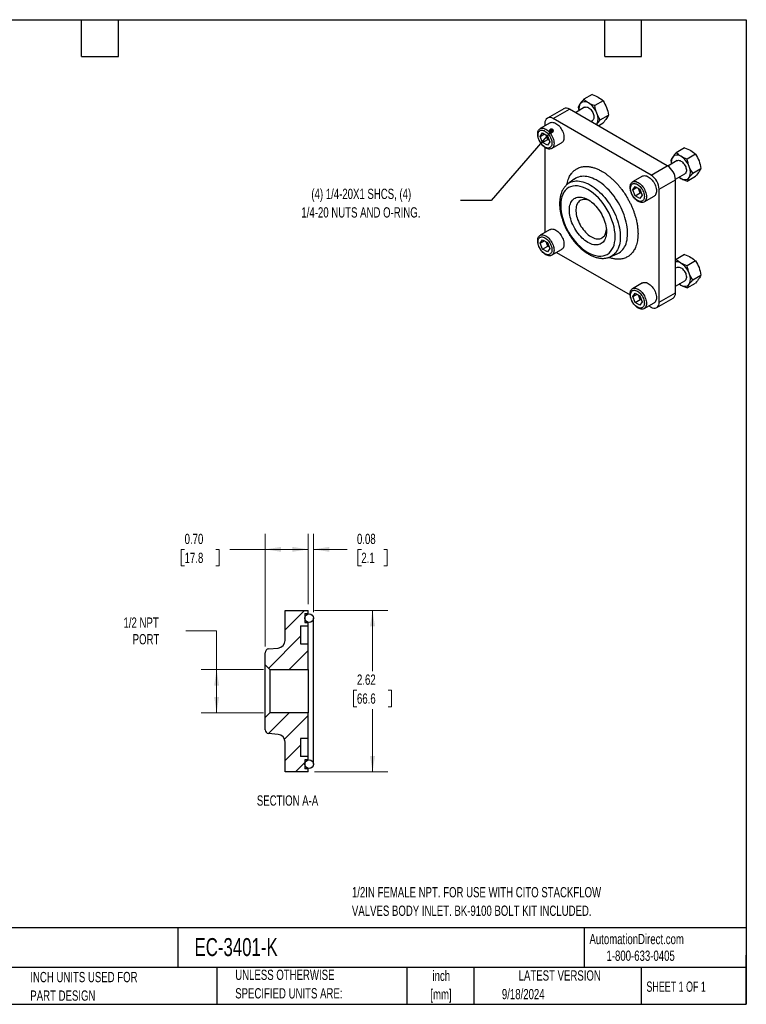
# Model space of a CAD drawing. Header units: inches. Extents: x 0.5 to 21.5, y 0.5 to 16.5.
# Tile 2 of 2: x 9.7 to 21.5, y 0.5 to 16.5. Entities that reach past the tile are written whole.
import ezdxf

# ---------------------------------------------------------------- set-up
doc = ezdxf.new("R2010")
doc.units = ezdxf.units.IN
doc.header["$LTSCALE"] = 2
doc.header["$MEASUREMENT"] = 0
doc.layers.add('TEXT', color=140, linetype='Continuous', lineweight=25)
doc.styles.add('SLDTEXTSTYLE0', font='TXT', dxfattribs={"width": 0.7})
doc.styles.add('SLDTEXTSTYLE1', font='TXT', dxfattribs={"width": 0.65})
doc.dimstyles.new('SLDDIMSTYLE0', dxfattribs={"dimtxt": 0.169922, "dimasz": 0.26, "dimexe": 0, "dimexo": 0.0625, "dimgap": 0.04248, "dimtad": 0, "dimtih": 1, "dimtoh": 1, "dimrnd": 1e-09, "dimzin": 12, "dimdsep": 46, "dimtxsty": 'SLDTEXTSTYLE0', "dimsah": 1, "dimcen": 0.09, "dimadec": 0, "dimazin": 3, "dimtfac": 1, "dimtofl": 0, "dimtmove": 0, "dimatfit": 3, "dimfxl": 0, "dimfrac": 2, "dimtolj": 1, "dimtzin": 12, "dimarcsym": 0})
doc.dimstyles.new('SLDDIMSTYLE2', dxfattribs={"dimtxt": 0.18, "dimasz": 0.08, "dimexe": 0, "dimexo": 0.0625, "dimgap": 0, "dimtad": 0, "dimtih": 1, "dimtoh": 1, "dimdec": 0, "dimrnd": 1e-09, "dimzin": 0, "dimdsep": 46, "dimtxsty": 'Standard', "dimblk1": 'DOT', "dimblk2": 'DOT', "dimsah": 1, "dimcen": 0.09, "dimadec": 0, "dimazin": 0, "dimtfac": 0.08, "dimtdec": 0, "dimtofl": 0, "dimtmove": 0, "dimatfit": 3, "dimldrblk": 'DOT', "dimfxl": 0, "dimfrac": 2, "dimtolj": 1, "dimtzin": 0, "dimarcsym": 0})
doc.dimstyles.new('SLDDIMSTYLE3', dxfattribs={"dimtxt": 0.169922, "dimasz": 0.26, "dimexe": 0, "dimexo": 0.0625, "dimgap": 0.04248, "dimtad": 0, "dimtih": 1, "dimtoh": 1, "dimrnd": 1e-09, "dimzin": 0, "dimdsep": 46, "dimtxsty": 'SLDTEXTSTYLE0', "dimsah": 1, "dimcen": 0.09, "dimadec": 0, "dimazin": 0, "dimtfac": 1, "dimtofl": 0, "dimtmove": 0, "dimatfit": 3, "dimfxl": 0, "dimfrac": 2, "dimtolj": 1, "dimtzin": 12, "dimarcsym": 0})
doc.dimstyles.new('SLDDIMSTYLE4', dxfattribs={"dimtxt": 0.169922, "dimasz": 0.26, "dimexe": 0, "dimexo": 0.0625, "dimgap": 0.04248, "dimtad": 0, "dimtih": 1, "dimtoh": 1, "dimrnd": 1e-09, "dimdsep": 46, "dimtxsty": 'SLDTEXTSTYLE0', "dimsah": 1, "dimcen": 0.09, "dimadec": 0, "dimazin": 2, "dimtfac": 1, "dimtmove": 0, "dimatfit": 0, "dimfxl": 0, "dimfrac": 2, "dimtolj": 1, "dimtzin": 12, "dimarcsym": 0})

# ---------------------------------------------------------------- blocks, each defined once
blk = doc.blocks.new('_Dot')
at = {"color": 0, "linetype": 'ByBlock', "lineweight": -2}
blk.add_line((-0.5, 0), (-1, 0), dxfattribs=at)
at = {"color": 0, "linetype": 'ByBlock', "const_width": 0.5}
blk.add_lwpolyline([(-0.25, 0, 1), (0.25, 0, 1)], format="xyb", close=True, dxfattribs=at)
blk = doc.blocks.new('_D_4')
at = {"color": 7, "linetype": 'Continuous', "lineweight": 0}
for p, q in [((12.395, 6.571), (12.895, 6.571)), ((12.895, 6.571), (12.895, 5.939)), ((13.658, 5.939), (12.645, 5.939)), ((12.895, 5.939), (12.895, 5.236)), ((13.658, 5.236), (12.645, 5.236))]:
    blk.add_line(p, q, dxfattribs=at)
at = {"color": 7, "linetype": 'Continuous', "lineweight": 18}
for points in [[(12.895, 5.939), (12.855, 5.679), (12.935, 5.679)], [(12.895, 5.236), (12.935, 5.496), (12.855, 5.496)]]:
    blk.add_solid(points, dxfattribs=at)
at = {"color": 7, "linetype": 'Continuous', "lineweight": 18, "char_height": 0.1667, "attachment_point": 1, "style": 'SLDTEXTSTYLE0'}
for s, insert in [('1/2 NPT', (11.382, 6.786)), ('PORT', (11.531, 6.516))]:
    blk.add_mtext(s, dxfattribs=dict(at, insert=insert))
blk = doc.blocks.new('_D_5')
at = {"color": 7, "linetype": 'Continuous', "lineweight": 0}
for p, q in [((13.683, 6.313), (13.683, 8.143)), ((14.383, 7), (14.383, 8.143)), ((12.375, 7.893), (12.318, 7.893)), ((12.318, 7.893), (12.318, 7.623)), ((12.88, 7.893), (12.937, 7.893)), ((12.937, 7.893), (12.937, 7.623)), ((13.683, 7.893), (13.11, 7.893)), ((14.383, 7.893), (13.683, 7.893)), ((12.318, 7.623), (12.375, 7.623)), ((12.937, 7.623), (12.88, 7.623))]:
    blk.add_line(p, q, dxfattribs=at)
at = {"color": 7, "linetype": 'Continuous', "lineweight": 18}
for points in [[(13.683, 7.893), (13.943, 7.853), (13.943, 7.933)], [(14.383, 7.893), (14.123, 7.933), (14.123, 7.853)]]:
    blk.add_solid(points, dxfattribs=at)
at = {"color": 7, "linetype": 'Continuous', "lineweight": 18, "char_height": 0.1667, "attachment_point": 1, "style": 'SLDTEXTSTYLE0'}
for s, insert in [('0.70', (12.375, 8.146)), ('17.8', (12.375, 7.838))]:
    blk.add_mtext(s, dxfattribs=dict(at, insert=insert))
blk = doc.blocks.new('_D_6')
at = {"color": 7, "linetype": 'Continuous', "lineweight": 0}
for p, q in [((14.383, 7), (14.383, 8.143)), ((14.467, 6.874), (14.467, 8.143)), ((14.383, 7.893), (13.883, 7.893)), ((14.467, 7.893), (15.016, 7.893)), ((15.246, 7.893), (15.189, 7.893)), ((15.189, 7.893), (15.189, 7.623)), ((15.609, 7.893), (15.666, 7.893)), ((15.666, 7.893), (15.666, 7.623)), ((15.189, 7.623), (15.246, 7.623)), ((15.666, 7.623), (15.609, 7.623))]:
    blk.add_line(p, q, dxfattribs=at)
at = {"color": 7, "linetype": 'Continuous', "lineweight": 18}
for points in [[(14.383, 7.893), (14.123, 7.933), (14.123, 7.853)], [(14.467, 7.893), (14.727, 7.853), (14.727, 7.933)]]:
    blk.add_solid(points, dxfattribs=at)
at = {"color": 7, "linetype": 'Continuous', "lineweight": 18, "char_height": 0.1667, "attachment_point": 1, "style": 'SLDTEXTSTYLE0'}
for s, insert in [('0.08', (15.175, 8.146)), ('2.1', (15.246, 7.838))]:
    blk.add_mtext(s, dxfattribs=dict(at, insert=insert))
blk = doc.blocks.new('_D_7')
at = {"color": 7, "linetype": 'Continuous', "lineweight": 0}
for p, q in [((14.483, 6.9), (15.678, 6.9)), ((15.428, 6.9), (15.428, 5.914)), ((15.175, 5.606), (15.118, 5.606)), ((15.118, 5.606), (15.118, 5.336)), ((15.68, 5.606), (15.737, 5.606)), ((15.737, 5.606), (15.737, 5.336)), ((15.118, 5.336), (15.175, 5.336)), ((15.428, 4.276), (15.428, 5.298)), ((15.737, 5.336), (15.68, 5.336)), ((14.483, 4.276), (15.678, 4.276))]:
    blk.add_line(p, q, dxfattribs=at)
at = {"color": 7, "linetype": 'Continuous', "lineweight": 18}
for points in [[(15.428, 6.9), (15.388, 6.64), (15.468, 6.64)], [(15.428, 4.276), (15.468, 4.536), (15.388, 4.536)]]:
    blk.add_solid(points, dxfattribs=at)
at = {"color": 7, "linetype": 'Continuous', "lineweight": 18, "char_height": 0.1667, "attachment_point": 1, "style": 'SLDTEXTSTYLE0'}
for s, insert in [('2.62', (15.175, 5.859)), ('66.6', (15.175, 5.551))]:
    blk.add_mtext(s, dxfattribs=dict(at, insert=insert))

msp = doc.modelspace()

# ---------------------------------------------------------------- hatches: boundary and pattern name
at = {"linetype": 'Continuous', "lineweight": 18}
h = msp.add_hatch(dxfattribs=at)
h.set_pattern_fill('ANSI31', scale=2, style=0)
edge = h.paths.add_edge_path(flags=0)
edge.add_line((14.258, 6.355), (14.258, 6.65))
edge.add_line((14.258, 6.65), (14.383, 6.65))
edge.add_line((14.383, 6.65), (14.383, 6.705))
edge.add_line((14.383, 6.705), (14.328, 6.705))
edge.add_line((14.328, 6.705), (14.328, 6.85))
edge.add_line((14.328, 6.85), (14.383, 6.85))
edge.add_line((14.383, 6.85), (14.383, 6.9))
edge.add_line((14.383, 6.9), (14.008, 6.9))
edge.add_line((14.008, 6.9), (14.008, 6.413))
edge.add_arc((13.883, 6.413), 0.125, 275, 360, ccw=False)
edge.add_line((13.894, 6.289), (13.739, 6.275))
edge.add_arc((13.745, 6.213), 0.062, 95, 180)
edge.add_line((13.683, 6.213), (13.683, 6.014))
edge.add_line((13.683, 6.014), (13.758, 5.939))
edge.add_line((13.758, 5.939), (14.383, 5.939))
edge.add_line((14.383, 5.939), (14.383, 6.355))
edge.add_line((14.383, 6.355), (14.258, 6.355))
h = msp.add_hatch(dxfattribs=at)
h.set_pattern_fill('ANSI31', scale=2, style=0)
edge = h.paths.add_edge_path(flags=0)
edge.add_arc((14.397, 6.774), 0.0695, 0, 360)
h = msp.add_hatch(dxfattribs=at)
h.set_pattern_fill('ANSI31', scale=2, style=0)
edge = h.paths.add_edge_path(flags=0)
edge.add_line((14.258, 4.525), (14.258, 4.82))
edge.add_line((14.258, 4.82), (14.383, 4.82))
edge.add_line((14.383, 4.82), (14.383, 5.236))
edge.add_line((14.383, 5.236), (13.758, 5.236))
edge.add_line((13.758, 5.236), (13.683, 5.161))
edge.add_line((13.683, 5.161), (13.683, 4.962))
edge.add_arc((13.745, 4.962), 0.062, 180, 265)
edge.add_line((13.739, 4.9), (13.894, 4.887))
edge.add_arc((13.883, 4.762), 0.125, 0, 85, ccw=False)
edge.add_line((14.008, 4.762), (14.008, 4.276))
edge.add_line((14.008, 4.276), (14.383, 4.276))
edge.add_line((14.383, 4.276), (14.383, 4.325))
edge.add_line((14.383, 4.325), (14.328, 4.325))
edge.add_line((14.328, 4.325), (14.328, 4.471))
edge.add_line((14.328, 4.471), (14.383, 4.471))
edge.add_line((14.383, 4.471), (14.383, 4.525))
edge.add_line((14.383, 4.525), (14.258, 4.525))
h = msp.add_hatch(dxfattribs=at)
h.set_pattern_fill('ANSI31', scale=2, style=0)
edge = h.paths.add_edge_path(flags=0)
edge.add_arc((14.397, 4.402), 0.0695, 0, 360)

# ---------------------------------------------------------------- linework, layer by layer
for p, q in [((18.994, 15.284), (18.86, 15.206)), ((18.533, 15.054), (18.268, 14.901)), ((18.362, 14.892), (18.627, 15.045)), ((20.217, 14.127), (18.627, 15.045)), ((18.874, 15.077), (18.723, 14.989)), ((18.77, 15.079), (18.782, 15.023)), ((19.173, 15.18), (19.038, 15.103)), ((19.952, 13.974), (18.362, 14.892)), ((19.128, 14.872), (19.262, 14.95)), ((18.312, 14.825), (18.15, 14.731)), ((18.229, 14.815), (18.229, 14.777)), ((18.973, 14.845), (18.999, 14.86)), ((19.07, 14.801), (19.063, 14.793)), ((19.064, 14.792), (19.07, 14.801)), ((19.092, 14.776), (19.173, 14.823)), ((18.152, 14.604), (18.191, 14.659)), ((18.152, 14.604), (18.219, 14.643)), ((18.191, 14.505), (18.152, 14.604)), ((18.191, 14.659), (18.268, 14.615)), ((18.276, 14.554), (18.248, 14.626)), ((18.268, 14.615), (18.306, 14.516)), ((18.191, 14.505), (18.276, 14.554)), ((18.268, 14.461), (18.191, 14.505)), ((18.229, 14.424), (18.229, 13.042)), ((18.306, 14.516), (18.268, 14.461)), ((18.295, 14.543), (18.276, 14.554)), ((18.337, 14.406), (18.5, 14.5)), ((20.496, 14.417), (20.361, 14.339)), ((20.675, 14.313), (20.54, 14.236)), ((19.952, 13.974), (20.217, 14.127)), ((20.376, 14.21), (20.225, 14.122)), ((20.272, 14.212), (20.283, 14.156)), ((20.63, 14.005), (20.764, 14.083)), ((19.814, 13.957), (19.651, 13.864)), ((20.35, 13.906), (20.501, 13.993)), ((20.411, 13.941), (20.438, 13.922)), ((20.54, 13.878), (20.675, 13.956)), ((18.601, 13.833), (18.603, 13.834)), ((18.705, 13.908), (18.603, 13.834)), ((19.654, 13.737), (19.693, 13.792)), ((19.654, 13.737), (19.721, 13.776)), ((19.693, 13.792), (19.769, 13.748)), ((20.085, 13.744), (20.35, 13.897)), ((20.35, 12.061), (20.35, 13.897)), ((19.693, 13.638), (19.654, 13.737)), ((19.693, 13.638), (19.777, 13.687)), ((19.769, 13.594), (19.693, 13.638)), ((19.777, 13.687), (19.75, 13.759)), ((19.769, 13.748), (19.808, 13.649)), ((19.808, 13.649), (19.769, 13.594)), ((19.797, 13.676), (19.777, 13.687)), ((19.839, 13.539), (20.002, 13.633)), ((20.085, 11.908), (20.085, 13.744)), ((18.312, 13.09), (18.15, 12.996)), ((18.152, 12.87), (18.191, 12.925)), ((18.152, 12.87), (18.219, 12.908)), ((18.191, 12.771), (18.152, 12.87)), ((18.191, 12.925), (18.268, 12.88)), ((18.191, 12.771), (18.276, 12.82)), ((18.276, 12.82), (18.248, 12.892)), ((18.268, 12.88), (18.306, 12.781)), ((18.295, 12.809), (18.276, 12.82)), ((18.268, 12.727), (18.191, 12.771)), ((18.306, 12.781), (18.268, 12.727)), ((18.337, 12.672), (18.5, 12.765)), ((18.417, 12.717), (19.613, 12.027)), ((19.289, 12.645), (19.288, 12.645)), ((19.289, 12.645), (19.404, 12.696)), ((20.496, 12.682), (20.361, 12.605)), ((20.361, 12.605), (20.35, 12.591)), ((20.675, 12.579), (20.54, 12.501)), ((20.376, 12.475), (20.35, 12.46)), ((20.63, 12.271), (20.764, 12.349)), ((19.814, 12.223), (19.651, 12.129)), ((20.35, 12.172), (20.501, 12.259)), ((20.411, 12.207), (20.438, 12.188)), ((20.54, 12.144), (20.675, 12.221)), ((19.654, 12.003), (19.693, 12.058)), ((19.654, 12.003), (19.721, 12.041)), ((19.693, 11.904), (19.654, 12.003)), ((19.693, 12.058), (19.769, 12.013)), ((19.777, 11.953), (19.75, 12.025)), ((19.769, 12.013), (19.808, 11.914)), ((20.085, 11.908), (20.35, 12.061)), ((19.693, 11.904), (19.777, 11.953)), ((19.769, 11.86), (19.693, 11.904)), ((19.808, 11.914), (19.769, 11.86)), ((19.797, 11.942), (19.777, 11.953)), ((19.839, 11.805), (20.002, 11.898)), ((19.919, 11.85), (19.952, 11.831)), ((20.046, 11.822), (20.311, 11.975)), ((14.008, 6.413), (14.008, 6.9)), ((14.008, 6.9), (14.383, 6.9)), ((14.383, 6.85), (14.383, 6.9)), ((14.328, 6.85), (14.383, 6.85)), ((14.328, 6.85), (14.328, 6.705)), ((14.383, 6.842), (14.383, 6.85)), ((14.467, 4.402), (14.467, 6.774)), ((14.258, 6.65), (14.383, 6.65)), ((14.258, 6.65), (14.258, 6.355)), ((14.328, 6.705), (14.383, 6.705)), ((14.383, 6.65), (14.383, 6.705)), ((14.383, 6.355), (14.383, 6.65)), ((13.739, 6.275), (13.894, 6.289)), ((14.258, 6.355), (14.383, 6.355)), ((14.383, 5.939), (14.383, 6.355)), ((13.683, 6.014), (13.683, 6.213)), ((13.683, 6.014), (13.758, 5.939)), ((13.683, 5.161), (13.683, 6.014)), ((13.758, 5.939), (14.383, 5.939)), ((13.758, 5.939), (13.758, 5.236)), ((14.383, 5.939), (14.383, 5.236)), ((13.758, 5.236), (13.683, 5.161)), ((13.683, 4.962), (13.683, 5.161)), ((14.383, 5.236), (13.758, 5.236)), ((14.383, 4.82), (14.383, 5.236)), ((13.894, 4.887), (13.739, 4.9)), ((14.383, 4.82), (14.258, 4.82)), ((14.258, 4.82), (14.258, 4.525)), ((14.383, 4.525), (14.383, 4.82)), ((14.008, 4.276), (14.008, 4.762)), ((14.383, 4.525), (14.258, 4.525)), ((14.383, 4.471), (14.383, 4.525)), ((14.383, 4.471), (14.328, 4.471)), ((14.328, 4.471), (14.328, 4.325)), ((14.383, 4.325), (14.328, 4.325)), ((14.383, 4.325), (14.383, 4.334)), ((14.383, 4.276), (14.383, 4.325)), ((14.383, 4.276), (14.008, 4.276))]:
    msp.add_line(p, q)
at = {"flags": 128}
for points in [[(18.874, 15.077), (18.876, 15.078), (18.886, 15.081), (18.898, 15.082), (18.91, 15.081), (18.923, 15.077), (18.936, 15.07), (18.949, 15.062), (18.962, 15.051), (18.975, 15.038), (18.986, 15.024), (18.996, 15.008), (19.005, 14.992), (19.013, 14.975), (19.019, 14.958), (19.022, 14.941), (19.024, 14.925), (19.024, 14.91), (19.022, 14.896), (19.019, 14.883), (19.013, 14.873), (19.005, 14.865), (18.999, 14.86)], [(18.243, 14.415), (18.227, 14.425), (18.212, 14.438), (18.196, 14.452), (18.182, 14.468), (18.168, 14.486), (18.155, 14.504), (18.144, 14.524), (18.134, 14.544), (18.126, 14.565), (18.119, 14.586), (18.115, 14.606), (18.112, 14.626), (18.111, 14.645), (18.112, 14.663), (18.115, 14.679), (18.119, 14.694), (18.126, 14.707), (18.134, 14.718), (18.144, 14.727), (18.155, 14.734), (18.168, 14.738), (18.182, 14.739), (18.196, 14.739), (18.212, 14.735), (18.227, 14.729), (18.243, 14.721), (18.259, 14.711), (18.275, 14.699), (18.29, 14.684), (18.305, 14.668), (18.319, 14.651), (18.331, 14.632), (18.343, 14.612), (18.352, 14.592), (18.361, 14.572), (18.367, 14.551), (18.372, 14.531), (18.375, 14.511), (18.376, 14.492), (18.375, 14.474), (18.372, 14.457), (18.367, 14.442), (18.361, 14.429), (18.352, 14.418), (18.343, 14.409), (18.331, 14.403), (18.319, 14.399), (18.305, 14.397), (18.29, 14.398), (18.275, 14.401), (18.259, 14.407), (18.243, 14.415)], [(18.312, 14.825), (18.318, 14.827), (18.331, 14.832), (18.344, 14.833), (18.359, 14.832), (18.374, 14.829), (18.39, 14.823), (18.406, 14.815), (18.422, 14.805), (18.438, 14.792), (18.453, 14.778), (18.468, 14.762), (18.481, 14.745), (18.494, 14.726), (18.505, 14.706), (18.515, 14.686), (18.523, 14.666), (18.53, 14.645), (18.535, 14.624), (18.538, 14.605), (18.538, 14.586), (18.538, 14.568), (18.535, 14.551), (18.53, 14.536), (18.523, 14.523), (18.515, 14.512), (18.505, 14.503), (18.5, 14.5)], [(18.229, 14.69), (18.244, 14.68), (18.258, 14.669), (18.272, 14.655), (18.285, 14.64), (18.298, 14.624), (18.309, 14.606), (18.318, 14.588), (18.327, 14.569), (18.333, 14.55), (18.338, 14.531), (18.341, 14.513), (18.342, 14.495), (18.341, 14.479), (18.338, 14.464), (18.333, 14.45), (18.327, 14.439), (18.318, 14.429), (18.309, 14.422), (18.298, 14.417), (18.285, 14.415), (18.272, 14.415), (18.258, 14.418), (18.244, 14.423), (18.229, 14.43), (18.214, 14.44), (18.2, 14.451), (18.186, 14.465), (18.173, 14.48), (18.161, 14.497), (18.15, 14.514), (18.14, 14.533), (18.132, 14.551), (18.125, 14.57), (18.12, 14.589), (18.118, 14.608), (18.117, 14.625), (18.118, 14.641), (18.12, 14.657), (18.125, 14.67), (18.132, 14.681), (18.14, 14.691), (18.15, 14.698), (18.161, 14.703), (18.173, 14.705), (18.186, 14.705), (18.2, 14.702), (18.214, 14.697), (18.229, 14.69)], [(20.376, 14.21), (20.378, 14.211), (20.388, 14.214), (20.4, 14.215), (20.412, 14.214), (20.425, 14.21), (20.438, 14.203), (20.451, 14.195), (20.464, 14.184), (20.476, 14.171), (20.488, 14.157), (20.498, 14.141), (20.507, 14.125), (20.515, 14.108), (20.52, 14.091), (20.524, 14.074), (20.526, 14.058), (20.526, 14.043), (20.524, 14.029), (20.52, 14.016), (20.515, 14.006), (20.507, 13.998), (20.501, 13.993)], [(19.404, 12.697), (19.413, 12.7), (19.435, 12.713), (19.455, 12.727), (19.474, 12.744), (19.492, 12.763), (19.508, 12.785), (19.522, 12.808), (19.535, 12.833), (19.546, 12.86), (19.555, 12.889), (19.562, 12.92), (19.567, 12.952), (19.57, 12.985), (19.572, 13.02), (19.571, 13.056), (19.569, 13.093), (19.565, 13.13), (19.558, 13.169), (19.55, 13.208), (19.54, 13.247), (19.529, 13.287), (19.515, 13.327), (19.5, 13.366), (19.483, 13.406), (19.465, 13.445), (19.445, 13.484), (19.424, 13.522), (19.401, 13.559), (19.377, 13.596), (19.352, 13.631), (19.326, 13.665), (19.299, 13.697), (19.271, 13.729), (19.242, 13.758), (19.213, 13.786), (19.183, 13.812), (19.153, 13.836), (19.122, 13.858), (19.092, 13.878), (19.061, 13.896), (19.03, 13.911), (18.999, 13.925), (18.969, 13.936), (18.939, 13.944), (18.91, 13.95), (18.881, 13.954), (18.853, 13.955), (18.826, 13.953), (18.8, 13.95), (18.775, 13.943), (18.751, 13.935), (18.728, 13.924), (18.707, 13.91), (18.705, 13.908)], [(19.814, 13.957), (19.82, 13.96), (19.832, 13.965), (19.846, 13.966), (19.861, 13.965), (19.876, 13.962), (19.892, 13.956), (19.908, 13.948), (19.924, 13.938), (19.94, 13.925), (19.955, 13.911), (19.969, 13.895), (19.983, 13.878), (19.996, 13.859), (20.007, 13.839), (20.017, 13.819), (20.025, 13.798), (20.032, 13.778), (20.037, 13.757), (20.039, 13.738), (20.04, 13.719), (20.039, 13.701), (20.037, 13.684), (20.032, 13.669), (20.025, 13.656), (20.017, 13.645), (20.007, 13.636), (20.002, 13.633)], [(20.438, 13.922), (20.42, 13.934), (20.411, 13.941)], [(18.603, 13.834), (18.613, 13.841), (18.634, 13.853), (18.657, 13.863), (18.681, 13.871), (18.707, 13.876), (18.733, 13.879), (18.76, 13.879), (18.788, 13.877), (18.817, 13.873), (18.846, 13.865), (18.876, 13.856), (18.906, 13.844), (18.937, 13.83), (18.967, 13.813), (18.998, 13.795), (19.028, 13.774), (19.058, 13.751), (19.088, 13.726), (19.117, 13.699), (19.146, 13.671), (19.174, 13.64), (19.201, 13.609), (19.228, 13.575), (19.253, 13.541), (19.277, 13.506), (19.3, 13.469), (19.321, 13.432), (19.342, 13.393), (19.36, 13.355), (19.378, 13.316), (19.393, 13.276), (19.407, 13.237), (19.419, 13.198), (19.429, 13.158), (19.438, 13.12), (19.445, 13.081), (19.449, 13.044), (19.452, 13.007), (19.453, 12.971), (19.452, 12.937), (19.449, 12.903), (19.445, 12.871), (19.438, 12.84), (19.429, 12.812), (19.419, 12.784), (19.407, 12.759), (19.393, 12.736), (19.378, 12.714), (19.36, 12.695), (19.342, 12.678), (19.321, 12.663), (19.3, 12.651), (19.289, 12.645)], [(19.745, 13.548), (19.729, 13.558), (19.713, 13.571), (19.698, 13.585), (19.684, 13.601), (19.67, 13.619), (19.657, 13.637), (19.646, 13.657), (19.636, 13.677), (19.628, 13.698), (19.621, 13.718), (19.616, 13.739), (19.614, 13.759), (19.613, 13.778), (19.614, 13.796), (19.616, 13.812), (19.621, 13.827), (19.628, 13.84), (19.636, 13.851), (19.646, 13.86), (19.657, 13.867), (19.67, 13.871), (19.684, 13.872), (19.698, 13.872), (19.713, 13.868), (19.729, 13.862), (19.745, 13.854), (19.761, 13.844), (19.777, 13.832), (19.792, 13.817), (19.807, 13.801), (19.82, 13.784), (19.833, 13.765), (19.844, 13.745), (19.854, 13.725), (19.863, 13.705), (19.869, 13.684), (19.874, 13.664), (19.877, 13.644), (19.878, 13.625), (19.877, 13.607), (19.874, 13.59), (19.869, 13.575), (19.863, 13.562), (19.854, 13.551), (19.844, 13.542), (19.833, 13.536), (19.82, 13.532), (19.807, 13.53), (19.792, 13.531), (19.777, 13.534), (19.761, 13.54), (19.745, 13.548)], [(19.731, 13.823), (19.746, 13.813), (19.76, 13.802), (19.774, 13.788), (19.787, 13.773), (19.8, 13.757), (19.811, 13.739), (19.82, 13.721), (19.829, 13.702), (19.835, 13.683), (19.84, 13.664), (19.843, 13.646), (19.844, 13.628), (19.843, 13.612), (19.84, 13.597), (19.835, 13.583), (19.829, 13.572), (19.82, 13.562), (19.811, 13.555), (19.8, 13.55), (19.787, 13.548), (19.774, 13.548), (19.76, 13.551), (19.746, 13.556), (19.731, 13.563), (19.716, 13.573), (19.702, 13.584), (19.688, 13.598), (19.675, 13.613), (19.662, 13.629), (19.651, 13.647), (19.642, 13.665), (19.634, 13.684), (19.627, 13.703), (19.622, 13.722), (19.619, 13.741), (19.618, 13.758), (19.619, 13.774), (19.622, 13.789), (19.627, 13.803), (19.634, 13.814), (19.642, 13.824), (19.651, 13.831), (19.662, 13.836), (19.675, 13.838), (19.688, 13.838), (19.702, 13.835), (19.716, 13.83), (19.731, 13.823)], [(18.927, 12.881), (18.903, 12.895), (18.879, 12.913), (18.856, 12.932), (18.833, 12.952), (18.81, 12.975), (18.789, 12.999), (18.768, 13.025), (18.748, 13.052), (18.729, 13.08), (18.712, 13.109), (18.696, 13.139), (18.681, 13.17), (18.668, 13.2), (18.656, 13.231), (18.647, 13.262), (18.639, 13.293), (18.633, 13.323), (18.628, 13.353), (18.626, 13.382), (18.626, 13.41), (18.627, 13.437), (18.63, 13.462), (18.635, 13.486), (18.643, 13.509), (18.651, 13.529), (18.662, 13.548), (18.674, 13.565), (18.688, 13.579), (18.703, 13.592), (18.72, 13.602), (18.738, 13.609), (18.758, 13.615), (18.778, 13.618), (18.799, 13.618), (18.821, 13.616), (18.844, 13.611), (18.867, 13.605), (18.891, 13.595), (18.915, 13.584), (18.939, 13.57), (18.963, 13.554), (18.987, 13.536), (19.01, 13.516), (19.033, 13.494), (19.055, 13.47), (19.076, 13.445), (19.096, 13.419), (19.116, 13.392), (19.134, 13.363), (19.151, 13.333), (19.166, 13.303), (19.18, 13.273), (19.192, 13.242), (19.203, 13.211), (19.212, 13.18), (19.219, 13.149), (19.224, 13.119), (19.227, 13.09), (19.229, 13.062), (19.228, 13.034), (19.226, 13.008), (19.221, 12.983), (19.215, 12.96), (19.207, 12.939), (19.198, 12.919), (19.186, 12.901), (19.173, 12.885), (19.158, 12.872), (19.142, 12.861), (19.125, 12.852), (19.106, 12.845), (19.086, 12.841), (19.066, 12.839), (19.044, 12.84), (19.021, 12.844), (18.998, 12.849), (18.975, 12.857), (18.951, 12.868), (18.927, 12.881)], [(18.955, 13.559), (18.953, 13.561), (18.931, 13.569), (18.91, 13.575), (18.889, 13.579), (18.869, 13.58), (18.85, 13.579), (18.831, 13.575), (18.814, 13.569), (18.799, 13.56), (18.784, 13.549), (18.772, 13.536), (18.76, 13.52), (18.751, 13.503), (18.743, 13.484), (18.738, 13.462), (18.734, 13.44), (18.732, 13.415), (18.732, 13.39), (18.734, 13.364), (18.738, 13.336), (18.743, 13.309), (18.751, 13.28), (18.76, 13.252), (18.772, 13.224), (18.784, 13.196), (18.799, 13.168), (18.814, 13.141), (18.831, 13.115), (18.85, 13.091), (18.869, 13.067), (18.889, 13.045), (18.91, 13.025), (18.931, 13.006), (18.953, 12.99), (18.975, 12.976), (18.997, 12.964), (19.018, 12.954), (19.04, 12.946), (19.061, 12.941), (19.082, 12.939), (19.101, 12.939), (19.12, 12.941), (19.137, 12.946), (19.154, 12.954), (19.169, 12.964), (19.182, 12.976), (19.194, 12.99), (19.205, 13.007), (19.213, 13.025), (19.22, 13.046), (19.225, 13.068), (19.227, 13.088)], [(18.243, 12.681), (18.227, 12.691), (18.212, 12.704), (18.196, 12.718), (18.182, 12.734), (18.168, 12.751), (18.155, 12.77), (18.144, 12.79), (18.134, 12.81), (18.126, 12.831), (18.119, 12.851), (18.115, 12.872), (18.112, 12.891), (18.111, 12.91), (18.112, 12.928), (18.115, 12.945), (18.119, 12.96), (18.126, 12.973), (18.134, 12.984), (18.144, 12.993), (18.155, 12.999), (18.168, 13.003), (18.182, 13.005), (18.196, 13.004), (18.212, 13.001), (18.227, 12.995), (18.243, 12.987), (18.259, 12.977), (18.275, 12.964), (18.29, 12.95), (18.305, 12.934), (18.319, 12.916), (18.331, 12.898), (18.343, 12.878), (18.352, 12.858), (18.361, 12.837), (18.367, 12.817), (18.372, 12.796), (18.375, 12.776), (18.376, 12.757), (18.375, 12.739), (18.372, 12.723), (18.367, 12.708), (18.361, 12.695), (18.352, 12.684), (18.343, 12.675), (18.331, 12.669), (18.319, 12.664), (18.305, 12.663), (18.29, 12.664), (18.275, 12.667), (18.259, 12.673), (18.243, 12.681)], [(18.229, 12.956), (18.244, 12.946), (18.258, 12.935), (18.272, 12.921), (18.285, 12.906), (18.298, 12.889), (18.309, 12.872), (18.318, 12.853), (18.327, 12.834), (18.333, 12.815), (18.338, 12.797), (18.341, 12.778), (18.342, 12.761), (18.341, 12.744), (18.338, 12.729), (18.333, 12.716), (18.327, 12.704), (18.318, 12.695), (18.309, 12.688), (18.298, 12.683), (18.285, 12.681), (18.272, 12.681), (18.258, 12.683), (18.244, 12.688), (18.229, 12.696), (18.214, 12.705), (18.2, 12.717), (18.186, 12.731), (18.173, 12.746), (18.161, 12.762), (18.15, 12.78), (18.14, 12.798), (18.132, 12.817), (18.125, 12.836), (18.12, 12.855), (18.118, 12.873), (18.117, 12.891), (18.118, 12.907), (18.12, 12.922), (18.125, 12.936), (18.132, 12.947), (18.14, 12.956), (18.15, 12.964), (18.161, 12.968), (18.173, 12.971), (18.186, 12.971), (18.2, 12.968), (18.214, 12.963), (18.229, 12.956)], [(18.312, 13.09), (18.318, 13.093), (18.331, 13.097), (18.344, 13.099), (18.359, 13.098), (18.374, 13.095), (18.39, 13.089), (18.406, 13.081), (18.422, 13.071), (18.438, 13.058), (18.453, 13.044), (18.468, 13.028), (18.481, 13.01), (18.494, 12.992), (18.505, 12.972), (18.515, 12.952), (18.523, 12.931), (18.53, 12.911), (18.535, 12.89), (18.538, 12.87), (18.538, 12.851), (18.538, 12.833), (18.535, 12.817), (18.53, 12.802), (18.523, 12.789), (18.515, 12.778), (18.505, 12.769), (18.5, 12.765)], [(20.376, 12.475), (20.378, 12.476), (20.388, 12.48), (20.4, 12.481), (20.412, 12.48), (20.425, 12.475), (20.438, 12.469), (20.451, 12.46), (20.464, 12.449), (20.476, 12.437), (20.488, 12.423), (20.498, 12.407), (20.507, 12.391), (20.515, 12.374), (20.52, 12.357), (20.524, 12.34), (20.526, 12.324), (20.526, 12.308), (20.524, 12.294), (20.52, 12.282), (20.515, 12.272), (20.507, 12.263), (20.501, 12.259)], [(19.814, 12.223), (19.82, 12.226), (19.832, 12.23), (19.846, 12.232), (19.861, 12.231), (19.876, 12.228), (19.892, 12.222), (19.908, 12.214), (19.924, 12.204), (19.94, 12.191), (19.955, 12.177), (19.969, 12.161), (19.983, 12.143), (19.996, 12.125), (20.007, 12.105), (20.017, 12.085), (20.025, 12.064), (20.032, 12.044), (20.037, 12.023), (20.039, 12.003), (20.04, 11.984), (20.039, 11.966), (20.037, 11.95), (20.032, 11.935), (20.025, 11.922), (20.017, 11.911), (20.007, 11.902), (20.002, 11.898)], [(20.438, 12.188), (20.42, 12.2), (20.411, 12.207)], [(19.745, 11.814), (19.729, 11.824), (19.713, 11.837), (19.698, 11.851), (19.684, 11.867), (19.67, 11.884), (19.657, 11.903), (19.646, 11.923), (19.636, 11.943), (19.628, 11.964), (19.621, 11.984), (19.616, 12.005), (19.614, 12.024), (19.613, 12.043), (19.614, 12.061), (19.616, 12.078), (19.621, 12.093), (19.628, 12.106), (19.636, 12.117), (19.646, 12.126), (19.657, 12.132), (19.67, 12.136), (19.684, 12.138), (19.698, 12.137), (19.713, 12.134), (19.729, 12.128), (19.745, 12.12), (19.761, 12.11), (19.777, 12.097), (19.792, 12.083), (19.807, 12.067), (19.82, 12.049), (19.833, 12.031), (19.844, 12.011), (19.854, 11.991), (19.863, 11.97), (19.869, 11.95), (19.874, 11.929), (19.877, 11.909), (19.878, 11.89), (19.877, 11.872), (19.874, 11.856), (19.869, 11.841), (19.863, 11.828), (19.854, 11.817), (19.844, 11.808), (19.833, 11.802), (19.82, 11.797), (19.807, 11.796), (19.792, 11.797), (19.777, 11.8), (19.761, 11.806), (19.745, 11.814)], [(19.731, 12.089), (19.746, 12.079), (19.76, 12.067), (19.774, 12.054), (19.787, 12.039), (19.8, 12.022), (19.811, 12.005), (19.82, 11.986), (19.829, 11.967), (19.835, 11.948), (19.84, 11.93), (19.843, 11.911), (19.844, 11.894), (19.843, 11.877), (19.84, 11.862), (19.835, 11.849), (19.829, 11.837), (19.82, 11.828), (19.811, 11.821), (19.8, 11.816), (19.787, 11.814), (19.774, 11.814), (19.76, 11.816), (19.746, 11.821), (19.731, 11.829), (19.716, 11.838), (19.702, 11.85), (19.688, 11.863), (19.675, 11.879), (19.662, 11.895), (19.651, 11.913), (19.642, 11.931), (19.634, 11.95), (19.627, 11.969), (19.622, 11.988), (19.619, 12.006), (19.618, 12.024), (19.619, 12.04), (19.622, 12.055), (19.627, 12.069), (19.634, 12.08), (19.642, 12.089), (19.651, 12.097), (19.662, 12.101), (19.675, 12.104), (19.688, 12.104), (19.702, 12.101), (19.716, 12.096), (19.731, 12.089)]]:
    msp.add_lwpolyline(points, dxfattribs=at)
for centre in [(14.397, 6.774), (14.397, 4.402)]:
    msp.add_circle(centre, 0.0695)
for centre, radius, start, end in [((18.572, 14.972), 0.0909, 53.1466, 115.5429), ((18.936, 15.056), 0.156, 149.5155, 191.6711), ((18.875, 15.071), 0.0971, 51.225, 138.994), ((18.755, 14.864), 0.337, 20.2581, 57.3311), ((18.31, 14.828), 0.0821, 51.1474, 188.8634), ((18.894, 14.891), 0.198, 333.1777, 26.8223), ((20.438, 14.189), 0.156, 149.5155, 191.6711), ((20.377, 14.204), 0.0971, 51.225, 138.994), ((20.256, 13.997), 0.337, 20.2581, 57.3311), ((20.063, 13.885), 0.287, 2.5201, 57.4799), ((20.395, 14.024), 0.198, 333.1777, 26.8223), ((19.798, 13.731), 0.287, 2.5201, 57.4799), ((20.499, 13.998), 0.0971, 231.225, 318.994), ((20.37, 12.443), 0.123, 56.2987, 99.3945), ((20.256, 12.262), 0.337, 20.2581, 57.3311), ((20.395, 12.29), 0.198, 333.1777, 26.8223), ((20.499, 12.264), 0.0971, 231.225, 318.994), ((20.254, 12.052), 0.0959, 306.2403, 5.0718), ((20.003, 11.895), 0.0821, 231.1474, 8.8634), ((13.883, 6.413), 0.125, 275, 360), ((13.745, 6.213), 0.062, 95, 180), ((13.745, 4.962), 0.062, 180, 265), ((13.883, 4.762), 0.125, 0, 85)]:
    msp.add_arc(centre, radius, start, end)
for points in [[(18.86, 15.206), (18.837, 15.181), (18.817, 15.157), (18.802, 15.135)], [(18.936, 15.147), (18.906, 15.165), (18.881, 15.185), (18.86, 15.206)], [(18.994, 15.284), (19.031, 15.271), (19.066, 15.257), (19.096, 15.239)], [(19.096, 15.239), (19.126, 15.222), (19.151, 15.202), (19.173, 15.18)], [(18.802, 15.135), (18.787, 15.113), (18.777, 15.095), (18.77, 15.079)], [(19.038, 15.103), (19.001, 15.115), (18.967, 15.13), (18.936, 15.147)], [(19.07, 14.98), (19.055, 15.019), (19.045, 15.061), (19.038, 15.103)], [(19.173, 15.18), (19.195, 15.147), (19.215, 15.112), (19.23, 15.073)], [(19.23, 15.073), (19.245, 15.033), (19.255, 14.992), (19.262, 14.95)], [(19.128, 14.872), (19.105, 14.906), (19.086, 14.941), (19.07, 14.98)], [(19.23, 14.894), (19.215, 14.872), (19.195, 14.848), (19.173, 14.823)], [(19.262, 14.95), (19.255, 14.934), (19.245, 14.915), (19.23, 14.894)], [(19.07, 14.801), (19.086, 14.823), (19.105, 14.847), (19.128, 14.872)], [(20.496, 14.417), (20.533, 14.404), (20.568, 14.39), (20.598, 14.372)], [(20.304, 14.268), (20.289, 14.246), (20.279, 14.228), (20.272, 14.212)], [(20.361, 14.339), (20.339, 14.314), (20.319, 14.29), (20.304, 14.268)], [(20.438, 14.28), (20.408, 14.298), (20.383, 14.318), (20.361, 14.339)], [(20.54, 14.236), (20.503, 14.248), (20.469, 14.263), (20.438, 14.28)], [(20.598, 14.372), (20.628, 14.355), (20.653, 14.335), (20.675, 14.313)], [(20.675, 14.313), (20.697, 14.28), (20.717, 14.245), (20.732, 14.206)], [(20.572, 14.113), (20.557, 14.152), (20.547, 14.194), (20.54, 14.236)], [(20.63, 14.005), (20.607, 14.039), (20.587, 14.074), (20.572, 14.113)], [(20.732, 14.206), (20.747, 14.166), (20.757, 14.125), (20.764, 14.083)], [(20.764, 14.083), (20.757, 14.067), (20.747, 14.048), (20.732, 14.027)], [(20.438, 13.922), (20.469, 13.905), (20.503, 13.891), (20.54, 13.878)], [(20.54, 13.878), (20.547, 13.895), (20.557, 13.913), (20.572, 13.934)], [(20.572, 13.934), (20.587, 13.956), (20.607, 13.98), (20.63, 14.005)], [(20.732, 14.027), (20.717, 14.005), (20.697, 13.981), (20.675, 13.956)], [(20.496, 12.682), (20.533, 12.67), (20.568, 12.656), (20.598, 12.638)], [(20.438, 12.546), (20.408, 12.563), (20.383, 12.583), (20.361, 12.605)], [(20.54, 12.501), (20.503, 12.514), (20.469, 12.528), (20.438, 12.546)], [(20.572, 12.379), (20.557, 12.418), (20.547, 12.459), (20.54, 12.501)], [(20.598, 12.638), (20.628, 12.62), (20.653, 12.6), (20.675, 12.579)], [(20.675, 12.579), (20.697, 12.546), (20.717, 12.51), (20.732, 12.471)], [(20.63, 12.271), (20.607, 12.304), (20.587, 12.34), (20.572, 12.379)], [(20.732, 12.471), (20.747, 12.432), (20.757, 12.391), (20.764, 12.349)], [(20.764, 12.349), (20.757, 12.332), (20.747, 12.314), (20.732, 12.292)], [(20.438, 12.188), (20.469, 12.171), (20.503, 12.156), (20.54, 12.144)], [(20.54, 12.144), (20.547, 12.16), (20.557, 12.178), (20.572, 12.2)], [(20.572, 12.2), (20.587, 12.222), (20.607, 12.246), (20.63, 12.271)], [(20.732, 12.292), (20.717, 12.271), (20.697, 12.247), (20.675, 12.221)]]:
    msp.add_open_spline(points, degree=3)
for points, knots in [([(18.584, 13.819), (18.585, 13.825), (18.589, 13.848), (18.599, 13.883), (18.613, 13.922), (18.629, 13.956), (18.647, 13.986), (18.672, 14.018), (18.703, 14.049), (18.739, 14.074), (18.773, 14.092), (18.804, 14.103), (18.837, 14.111), (18.871, 14.115), (18.906, 14.116), (18.947, 14.112), (18.995, 14.104), (19.049, 14.087), (19.103, 14.064), (19.153, 14.038), (19.2, 14.01), (19.242, 13.979), (19.286, 13.945), (19.329, 13.907), (19.37, 13.867), (19.408, 13.826), (19.443, 13.785), (19.482, 13.734), (19.526, 13.673), (19.565, 13.608), (19.597, 13.55), (19.623, 13.5), (19.646, 13.449), (19.666, 13.398), (19.684, 13.347), (19.702, 13.289), (19.719, 13.224), (19.731, 13.154), (19.739, 13.087), (19.741, 13.028), (19.74, 12.976), (19.735, 12.929), (19.727, 12.884), (19.715, 12.84), (19.701, 12.801), (19.684, 12.767), (19.666, 12.737), (19.642, 12.705), (19.611, 12.674), (19.575, 12.648), (19.541, 12.631), (19.509, 12.62), (19.477, 12.612), (19.443, 12.608), (19.408, 12.607), (19.367, 12.611), (19.319, 12.619), (19.283, 12.631), (19.266, 12.636)], [0, 0, 0, 0, 0.00757, 0.025445, 0.043351, 0.058897, 0.074411, 0.089962, 0.113754, 0.137553, 0.15343, 0.169273, 0.185156, 0.200702, 0.216215, 0.231766, 0.254131, 0.276501, 0.297599, 0.318702, 0.335588, 0.352454, 0.369869, 0.387744, 0.40565, 0.421196, 0.43671, 0.452261, 0.476053, 0.499852, 0.515729, 0.531572, 0.547455, 0.563001, 0.578514, 0.594065, 0.61643, 0.6388, 0.659898, 0.681001, 0.697887, 0.714753, 0.732168, 0.750043, 0.767949, 0.783495, 0.799009, 0.81456, 0.838352, 0.862151, 0.878028, 0.893871, 0.909754, 0.9253, 0.940813, 0.956364, 0.978729, 1, 1, 1, 1]), ([(18.601, 13.832), (18.596, 13.828), (18.583, 13.819), (18.565, 13.801), (18.547, 13.781), (18.531, 13.758), (18.517, 13.735), (18.505, 13.711), (18.495, 13.685), (18.486, 13.658), (18.479, 13.63), (18.473, 13.6), (18.469, 13.569), (18.467, 13.538), (18.466, 13.506), (18.467, 13.473), (18.47, 13.439), (18.474, 13.405), (18.48, 13.371), (18.487, 13.336), (18.496, 13.301), (18.506, 13.267), (18.517, 13.232), (18.529, 13.198), (18.543, 13.165), (18.556, 13.135), (18.569, 13.109), (18.581, 13.085), (18.592, 13.064), (18.6, 13.049), (18.604, 13.042)], [0, 0, 0, 0, 0.030178, 0.068887, 0.108403, 0.148842, 0.185714, 0.222943, 0.260489, 0.298298, 0.336306, 0.374449, 0.412668, 0.450916, 0.489151, 0.527336, 0.565451, 0.60348, 0.641407, 0.679212, 0.716867, 0.754328, 0.791512, 0.828257, 0.864198, 0.898313, 0.927993, 0.950656, 0.976575, 1, 1, 1, 1]), ([(18.927, 12.718), (18.81, 12.786), (18.697, 12.904), (18.531, 13.192), (18.485, 13.349), (18.485, 13.62), (18.531, 13.723), (18.697, 13.819), (18.81, 13.807), (19.044, 13.672), (19.157, 13.553), (19.323, 13.266), (19.37, 13.109), (19.37, 12.838), (19.323, 12.735), (19.157, 12.639), (19.044, 12.65), (18.927, 12.718)], [0, 0, 0, 0, 0.125, 0.125, 0.25, 0.25, 0.375, 0.375, 0.5, 0.5, 0.625, 0.625, 0.75, 0.75, 0.875, 0.875, 1, 1, 1, 1]), ([(18.604, 13.042), (18.611, 13.03), (18.621, 13.014), (18.637, 12.989), (18.651, 12.969), (18.667, 12.945), (18.686, 12.92), (18.705, 12.895), (18.726, 12.87), (18.749, 12.845), (18.772, 12.821), (18.795, 12.798), (18.82, 12.776), (18.845, 12.755), (18.871, 12.735), (18.897, 12.716), (18.924, 12.699), (18.951, 12.683), (18.978, 12.669), (19.005, 12.656), (19.033, 12.646), (19.06, 12.637), (19.088, 12.63), (19.115, 12.625), (19.142, 12.622), (19.168, 12.621), (19.194, 12.622), (19.22, 12.625), (19.245, 12.63), (19.268, 12.636), (19.282, 12.642), (19.288, 12.645)], [0, 0, 0, 0, 0.041288, 0.058011, 0.085754, 0.114526, 0.145355, 0.177488, 0.210622, 0.244518, 0.279008, 0.313968, 0.349308, 0.384959, 0.420871, 0.457001, 0.493317, 0.529793, 0.566405, 0.603124, 0.639921, 0.676767, 0.713631, 0.750481, 0.787286, 0.824025, 0.860691, 0.897294, 0.933877, 0.970506, 1, 1, 1, 1])]:
    msp.add_open_spline(points, degree=3, knots=knots)
at = {"layer": 'TEXT'}
for p, q in [((0.5, 16.5), (21.5, 16.5)), ((10.7, 15.9), (10.7, 16.5)), ((11.3, 15.9), (11.3, 16.5)), ((19.2, 15.9), (19.2, 16.5)), ((19.8, 15.9), (19.8, 16.5)), ((21.5, 16.5), (21.5, 0.5)), ((10.7, 15.9), (11.3, 15.9)), ((19.2, 15.9), (19.8, 15.9)), ((21.5, 1.742), (0.5, 1.742)), ((12.264, 1.742), (12.264, 1.1)), ((18.864, 1.742), (18.864, 1.1)), ((21.5, 0.5), (21.5, 1.3)), ((21.5, 1.1), (0.5, 1.1)), ((12.896, 1.1), (12.896, 0.5)), ((15.986, 1.1), (15.986, 0.5)), ((17.072, 1.1), (17.072, 0.5)), ((19.791, 1.1), (19.791, 0.5)), ((0.5, 0.5), (21.5, 0.5))]:
    msp.add_line(p, q, dxfattribs=at)

# ---------------------------------------------------------------- texts
at = {"color": 7, "linetype": 'Continuous', "lineweight": 0, "char_height": 0.16667, "style": 'SLDTEXTSTYLE0'}
for s, insert, attachment_point in [('(4) 1/4-20X1 SHCS, (4)', (15.245, 13.753), 2), ('1/4-20 NUTS AND O-RING.', (15.239, 13.452), 2), ('SECTION A-A', (14.047, 3.895), 2), ('1/2IN FEMALE NPT. FOR USE WITH CITO STACKFLOW', (15.093, 2.405), 1), ('VALVES BODY INLET. BK-9100 BOLT KIT INCLUDED.', (15.093, 2.104), 1)]:
    msp.add_mtext(s, dxfattribs=dict(at, insert=insert, attachment_point=attachment_point))
at = {"color": 179, "linetype": 'Continuous', "lineweight": 18, "char_height": 0.16667, "attachment_point": 1, "style": 'SLDTEXTSTYLE0'}
for s, insert in [('AutomationDirect.com', (18.952, 1.644)), ('1-800-633-0405', (19.228, 1.373))]:
    msp.add_mtext(s, dxfattribs=dict(at, insert=insert))
at = {"layer": 'TEXT'}
for s, insert, char_height, attachment_point, style in [('EC-3401-K', (12.536, 1.576), 0.2917, 1, 'SLDTEXTSTYLE0'), ('INCH UNITS USED FOR', (9.868, 1.026), 0.16667, 1, 'SLDTEXTSTYLE0'), ('UNLESS OTHERWISE', (13.197, 1.063), 0.16667, 1, 'SLDTEXTSTYLE0'), ('inch', (16.545, 1.047), 0.1667, 2, 'SLDTEXTSTYLE0'), ('LATEST VERSION', (18.469, 1.052), 0.16667, 2, 'SLDTEXTSTYLE0'), ('SHEET 1 OF 1', (19.877, 0.87), 0.16667, 1, 'SLDTEXTSTYLE1'), ('PART DESIGN', (9.868, 0.725), 0.16667, 1, 'SLDTEXTSTYLE0'), ('SPECIFIED UNITS ARE:', (13.197, 0.762), 0.16667, 1, 'SLDTEXTSTYLE0'), ('[mm]', (16.54, 0.746), 0.1667, 2, 'SLDTEXTSTYLE0'), ('9/18/2024', (17.529, 0.749), 0.1667, 1, 'SLDTEXTSTYLE0')]:
    msp.add_mtext(s, dxfattribs=dict(at, insert=insert, char_height=char_height, attachment_point=attachment_point, style=style))

# ---------------------------------------------------------------- dimensions: what is measured, and where the dimension line sits
at = {"color": 7, "linetype": 'Continuous', "lineweight": 18}
for base, p1, p2, dimstyle, picture, middle in [((14.383, 7.893), (13.683, 6.213), (14.383, 6.9), 'SLDDIMSTYLE3', '_D_5', (12.628, 7.893)), ((14.467, 7.893), (14.383, 6.9), (14.467, 6.774), 'SLDDIMSTYLE4', '_D_6', (15.428, 7.893))]:
    dim = msp.add_linear_dim(base=base, p1=p1, p2=p2, dimstyle=dimstyle, dxfattribs=at)
    dim.commit()
    dim.dimension.update_dxf_attribs({"geometry": picture, "text_midpoint": middle, "dimtype": 160})
dim = msp.add_linear_dim(base=(15.428, 4.276), p1=(14.383, 6.9), p2=(14.383, 4.276), angle=90, dimstyle='SLDDIMSTYLE0', dxfattribs=at)
dim.commit()
dim.dimension.update_dxf_attribs({"geometry": '_D_7', "text_midpoint": (15.428, 5.606), "dimtype": 160})
dim = msp.add_linear_dim(base=(12.895, 5.236), p1=(13.758, 5.939), p2=(13.758, 5.236), angle=90, text='1/2 NPT\\PPORT', dimstyle='SLDDIMSTYLE0', dxfattribs=at)
dim.commit()
dim.dimension.update_dxf_attribs({"geometry": '_D_4', "text_midpoint": (12.895, 6.571), "dimtype": 160})

# ---------------------------------------------------------------- leaders
at = {"color": 7, "linetype": 'Continuous', "lineweight": 0}
msp.add_leader([(18.334, 14.695), (17.357, 13.56), (16.857, 13.56)], dimstyle='SLDDIMSTYLE2', dxfattribs=at)

doc.saveas('drawing.dxf')
